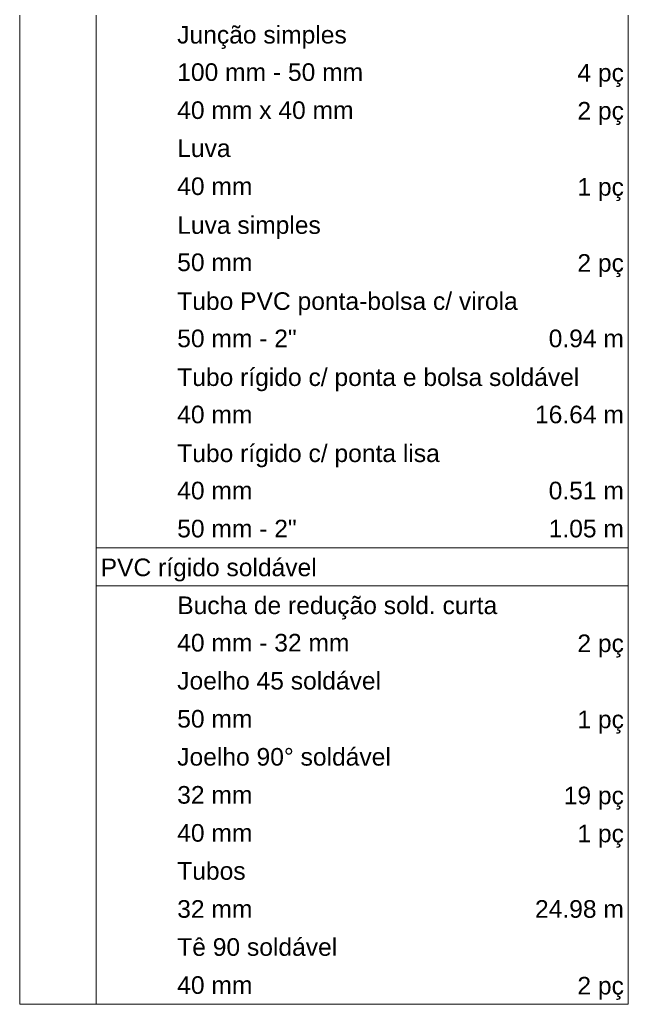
# Model space of a CAD drawing. Header units: millimetres. Extents: x -261 to 187, y -214 to 106.
# Tile 229 of 256: x -185.02 to -181.57, y -155.7 to -150.11. Entities that reach past the tile are written whole.
import ezdxf

# ---------------------------------------------------------------- set-up
doc = ezdxf.new("R2010")
doc.units = ezdxf.units.MM
doc.header["$LTSCALE"] = 0.005
doc.header["$MEASUREMENT"] = 0
doc.linetypes.add('NULL', pattern=[0])
doc.layers.add('DI-Tabelas', color=7, linetype='Continuous', lineweight=13)
doc.styles.add('Arial', font='arial.ttf')

msp = doc.modelspace()

# ---------------------------------------------------------------- linework, layer by layer
at = {"layer": 'DI-Tabelas'}
for p, q in [((-185.0219, -150.2965), (-185.0219, -150.0805)), ((-184.5872, -150.0805), (-184.5872, -150.2965)), ((-181.5665, -150.0805), (-181.5665, -150.2965)), ((-185.0219, -150.5125), (-185.0219, -150.2965)), ((-184.5872, -150.2965), (-184.5872, -150.5125)), ((-181.5665, -150.2965), (-181.5665, -150.5125)), ((-185.0219, -150.7285), (-185.0219, -150.5125)), ((-184.5872, -150.5125), (-184.5872, -150.7285)), ((-181.5665, -150.5125), (-181.5665, -150.7285)), ((-185.0219, -150.9445), (-185.0219, -150.7285)), ((-184.5872, -150.7285), (-184.5872, -150.9445)), ((-181.5665, -150.7285), (-181.5665, -150.9445)), ((-185.0219, -151.1605), (-185.0219, -150.9445)), ((-184.5872, -150.9445), (-184.5872, -151.1605)), ((-181.5665, -150.9445), (-181.5665, -151.1605)), ((-185.0219, -151.3765), (-185.0219, -151.1605)), ((-184.5872, -151.1605), (-184.5872, -151.3765)), ((-181.5665, -151.1605), (-181.5665, -151.3765)), ((-185.0219, -151.5925), (-185.0219, -151.3765)), ((-184.5872, -151.3765), (-184.5872, -151.5925)), ((-181.5665, -151.3765), (-181.5665, -151.5925)), ((-185.0219, -151.8085), (-185.0219, -151.5925)), ((-184.5872, -151.5925), (-184.5872, -151.8085)), ((-181.5665, -151.5925), (-181.5665, -151.8085)), ((-185.0219, -152.0245), (-185.0219, -151.8085)), ((-184.5872, -151.8085), (-184.5872, -152.0245)), ((-181.5665, -151.8085), (-181.5665, -152.0245)), ((-185.0219, -152.2405), (-185.0219, -152.0245)), ((-184.5872, -152.0245), (-184.5872, -152.2405)), ((-181.5665, -152.0245), (-181.5665, -152.2405)), ((-185.0219, -152.4565), (-185.0219, -152.2405)), ((-184.5872, -152.2405), (-184.5872, -152.4565)), ((-181.5665, -152.2405), (-181.5665, -152.4565)), ((-185.0219, -152.6725), (-185.0219, -152.4565)), ((-184.5872, -152.4565), (-184.5872, -152.6725)), ((-181.5665, -152.4565), (-181.5665, -152.6725)), ((-185.0219, -152.8885), (-185.0219, -152.6725)), ((-184.5872, -152.6725), (-184.5872, -152.8885)), ((-181.5665, -152.6725), (-181.5665, -152.8885)), ((-185.0219, -153.1045), (-185.0219, -152.8885)), ((-184.5872, -152.8885), (-184.5872, -153.1045)), ((-181.5665, -152.8885), (-181.5665, -153.1045)), ((-185.0219, -153.3205), (-185.0219, -153.1045)), ((-184.1526, -153.1045), (-184.5872, -153.1045)), ((-184.5872, -153.1045), (-184.5872, -153.3205)), ((-182.7346, -153.1045), (-184.1526, -153.1045)), ((-181.5665, -153.1045), (-182.7346, -153.1045)), ((-181.5665, -153.1045), (-181.5665, -153.3205)), ((-185.0219, -153.5365), (-185.0219, -153.3205)), ((-181.5665, -153.3205), (-184.5872, -153.3205)), ((-184.5872, -153.3205), (-184.5872, -153.5365)), ((-181.5665, -153.3205), (-181.5665, -153.5365)), ((-185.0219, -153.7525), (-185.0219, -153.5365)), ((-184.5872, -153.5365), (-184.5872, -153.7525)), ((-181.5665, -153.5365), (-181.5665, -153.7525)), ((-185.0219, -153.9685), (-185.0219, -153.7525)), ((-184.5872, -153.7525), (-184.5872, -153.9685)), ((-181.5665, -153.7525), (-181.5665, -153.9685)), ((-185.0219, -154.1845), (-185.0219, -153.9685)), ((-184.5872, -153.9685), (-184.5872, -154.1845)), ((-181.5665, -153.9685), (-181.5665, -154.1845)), ((-185.0219, -154.4005), (-185.0219, -154.1845)), ((-184.5872, -154.1845), (-184.5872, -154.4005)), ((-181.5665, -154.1845), (-181.5665, -154.4005)), ((-185.0219, -154.6165), (-185.0219, -154.4005)), ((-184.5872, -154.4005), (-184.5872, -154.6165)), ((-181.5665, -154.4005), (-181.5665, -154.6165)), ((-185.0219, -154.8325), (-185.0219, -154.6165)), ((-184.5872, -154.6165), (-184.5872, -154.8325)), ((-181.5665, -154.6165), (-181.5665, -154.8325)), ((-185.0219, -155.0485), (-185.0219, -154.8325)), ((-184.5872, -154.8325), (-184.5872, -155.0485)), ((-181.5665, -154.8325), (-181.5665, -155.0485)), ((-185.0219, -155.2645), (-185.0219, -155.0485)), ((-184.5872, -155.0485), (-184.5872, -155.2645)), ((-181.5665, -155.0485), (-181.5665, -155.2645)), ((-185.0219, -155.4805), (-185.0219, -155.2645)), ((-184.5872, -155.2645), (-184.5872, -155.4805)), ((-181.5665, -155.2645), (-181.5665, -155.4805)), ((-185.0219, -155.6965), (-185.0219, -155.4805)), ((-184.5872, -155.4805), (-184.5872, -155.6965)), ((-181.5665, -155.4805), (-181.5665, -155.6965)), ((-184.5872, -155.6965), (-185.0219, -155.6965)), ((-184.1526, -155.6965), (-184.5872, -155.6965)), ((-182.7346, -155.6965), (-184.1526, -155.6965)), ((-181.5665, -155.6965), (-182.7346, -155.6965))]:
    msp.add_line(p, q, dxfattribs=at)

# ---------------------------------------------------------------- texts
at = {"layer": 'DI-Tabelas', "linetype": 'NULL', "char_height": 0.1, "line_spacing_factor": 0.6, "style": 'Arial'}
for s, insert, width, attachment_point in [('Junção simples', (-184.1276, -150.2715), 1.92561, 7), ('100 mm - 50 mm', (-184.1276, -150.4545), 2.111128, 7), ('4 pç', (-181.5915, -150.4875), 0.528049, 9), ('40 mm x 40 mm', (-184.1276, -150.6705), 2.002591, 7), ('2 pç', (-181.5915, -150.7035), 0.528049, 9), ('Luva', (-184.1276, -150.8865), 0.605793, 7), ('40 mm', (-184.1276, -151.1025), 0.853811, 7), ('1 pç', (-181.5915, -151.1355), 0.528049, 9), ('Luva simples', (-184.1276, -151.3515), 1.630488, 7), ('50 mm', (-184.1276, -151.5345), 0.853811, 7), ('2 pç', (-181.5915, -151.5675), 0.528049, 9), ('Tubo PVC ponta-bolsa c/ virola', (-184.1276, -151.7835), 3.866463, 7), ('50 mm - 2"', (-184.1276, -151.9665), 1.356555, 7), ('0.94 m', (-181.5915, -151.9665), 0.853963, 9), ('Tubo rígido c/ ponta e bolsa soldável', (-184.1276, -152.2155), 4.565396, 7), ('40 mm', (-184.1276, -152.3985), 0.853811, 7), ('16.64 m', (-181.5915, -152.3985), 1.009299, 9), ('Tubo rígido c/ ponta lisa', (-184.1276, -152.6475), 2.98125, 7), ('40 mm', (-184.1276, -152.8305), 0.853811, 7), ('0.51 m', (-181.5915, -152.8305), 0.853963, 9), ('50 mm - 2"', (-184.1276, -153.0465), 1.356555, 7), ('1.05 m', (-181.5915, -153.0465), 0.853963, 9), ('PVC rígido soldável', (-184.5622, -153.2955), 2.453506, 7), ('Bucha de redução sold. curta', (-184.1276, -153.5115), 3.633841, 7), ('40 mm - 32 mm', (-184.1276, -153.6945), 1.955793, 7), ('2 pç', (-181.5915, -153.7275), 0.528049, 9), ('Joelho 45 soldável', (-184.1276, -153.9105), 2.314024, 7), ('50 mm', (-184.1276, -154.1265), 0.853811, 7), ('1 pç', (-181.5915, -154.1595), 0.528049, 9), ('Joelho 90%%d soldável', (-184.1276, -154.3425), 2.416006, 7), ('32 mm', (-184.1276, -154.5585), 0.853811, 7), ('19 pç', (-181.5915, -154.5915), 0.683384, 9), ('40 mm', (-184.1276, -154.7745), 0.853811, 7), ('1 pç', (-181.5915, -154.8075), 0.528049, 9), ('Tubos', (-184.1276, -154.9905), 0.776524, 7), ('32 mm', (-184.1276, -155.2065), 0.853811, 7), ('24.98 m', (-181.5915, -155.2065), 1.009299, 9), ('Tê 90 soldável', (-184.1276, -155.4225), 1.816921, 7), ('40 mm', (-184.1276, -155.6385), 0.853811, 7), ('2 pç', (-181.5915, -155.6715), 0.528049, 9)]:
    msp.add_mtext(s, dxfattribs=dict(at, insert=insert, width=width, attachment_point=attachment_point))

doc.saveas('drawing.dxf')
